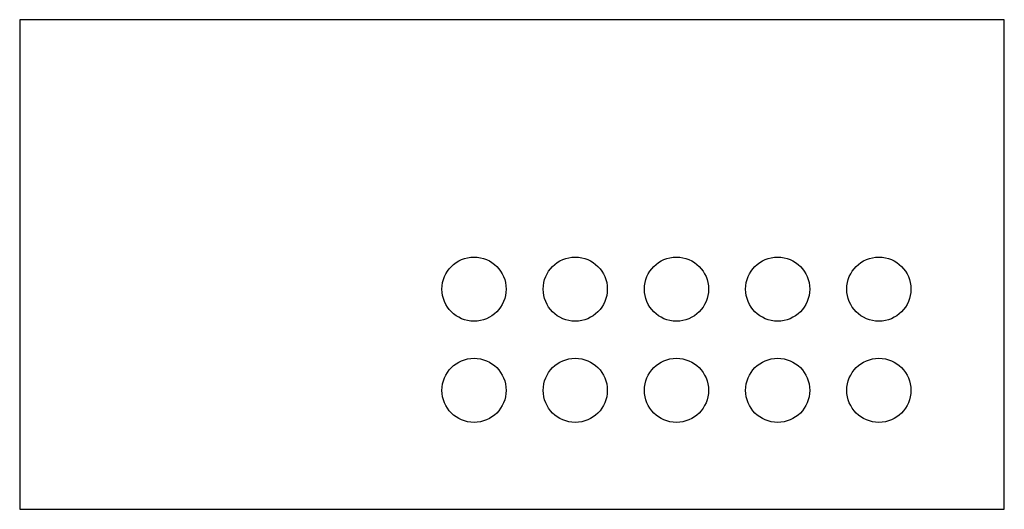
# Model space of a CAD drawing. Header units: millimetres. Extents: x -38.9 to 38.9, y -19.3 to 19.3.
import ezdxf

# ---------------------------------------------------------------- set-up
doc = ezdxf.new("R2010")
doc.units = ezdxf.units.MM
doc.layers.add('CUT', color=1, linetype='Continuous', true_color=0xe61f19)

msp = doc.modelspace()

# ---------------------------------------------------------------- linework, layer by layer
at = {"layer": 'CUT', "true_color": 0xe61f19}
for p, q in [((-38.915, 19.345), (-38.915, -19.345)), ((38.915, 19.345), (-38.915, 19.345)), ((38.915, -19.345), (38.915, 19.345)), ((-38.915, -19.345), (38.915, -19.345))]:
    msp.add_line(p, q, dxfattribs=at)
for centre in [(-3, -1.945), (5, -1.945), (13, -1.945), (21, -1.945), (29, -1.945), (-3, -9.945), (5, -9.945), (13, -9.945), (21, -9.945), (29, -9.945)]:
    msp.add_circle(centre, 2.535, dxfattribs=at)

doc.saveas('drawing.dxf')
